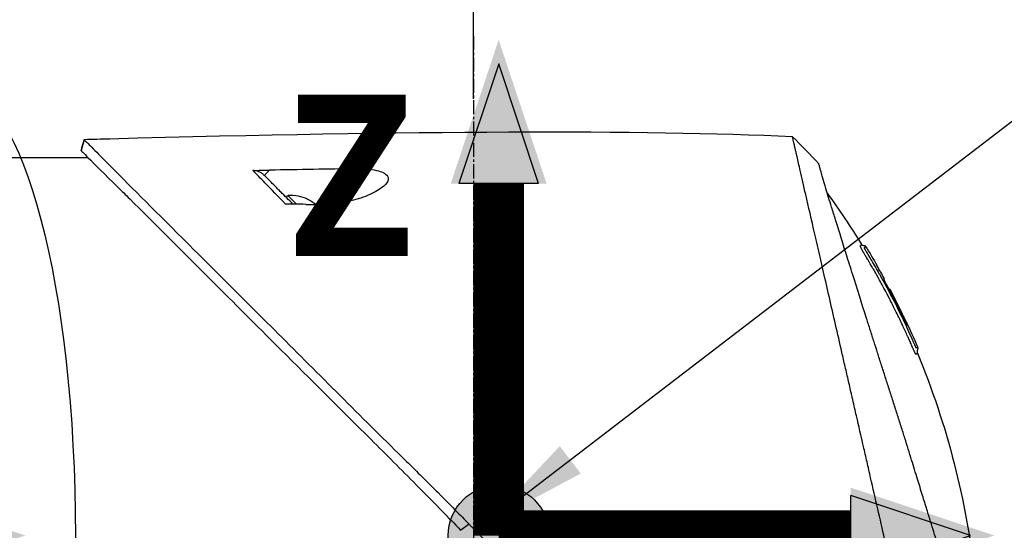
# Model space of a CAD drawing. Header units: millimetres. Extents: x 0 to 4378, y 0 to 2376.
# Tile 164 of 236: x 1472 to 1590, y 1757 to 1818. Entities that reach past the tile are written whole.
import ezdxf

# ---------------------------------------------------------------- set-up
doc = ezdxf.new("R2010")
doc.units = ezdxf.units.MM
doc.header["$LTSCALE"] = 0.2
doc.linetypes.add('CENTER2', pattern=[1.125, 0.75, -0.125, 0.125, -0.125])
for name, color, linetype in [('02_Center Line', 1, 'CENTER2'), ('07_Special Line2', 76, 'Continuous'), ('12_Before Rev.Num.', 5, 'Continuous'), ('13_After Rev.Num.', 6, 'Continuous')]:
    doc.layers.add(name, color=color, linetype=linetype)
doc.layers.add('14_Mark', color=7, linetype='Continuous', true_color=0xe03c31)
doc.styles.add('Rainbow-5.0 Style', font='malgunsl.ttf')
doc.dimstyles.new('Rainbow-5.0 Style', dxfattribs={"dimtxt": 4, "dimasz": 2.5, "dimexe": 1, "dimexo": 1, "dimgap": 1, "dimtad": 1, "dimdsep": 46, "dimtxsty": 'Rainbow-5.0 Style', "dimcen": 0, "dimclrd": 251, "dimclre": 251, "dimclrt": 7, "dimazin": 3, "dimtp": 0.1, "dimtm": 0.1, "dimtfac": 0.61, "dimtmove": 0, "dimatfit": 3, "dimfxl": 1, "dimlwd": -1, "dimlwe": -1, "dimarcsym": 1})

# ---------------------------------------------------------------- blocks, each defined once
blk = doc.blocks.new('A$C44151a85')
for p, q in [((-202.57, 1144.1), (-202.94, 1142.84)), ((-213.05, 1142), (-202.13, 1142)), ((-180.52, 1140.48), (-181.15, 1139.86)), ((-174.53, 1136.37), (-170.24, 1140.65)), ((-178.53, 1137.24), (-178.32, 1137.45)), ((-177.3, 1136.43), (-178.32, 1137.45)), ((-175.95, 1136.99), (-175.94, 1137)), ((-175.03, 1136.38), (-175.02, 1136.38)), ((-109.41, 1130.64), (-109.41, 1130.64)), ((-108.21, 1129.09), (-108.22, 1129.08)), ((-107.36, 1127.54), (-107.36, 1127.54)), ((-106.86, 1126.12), (-106.86, 1126.13)), ((-106.77, 1126.21), (-106.72, 1126.26)), ((-106.69, 1126.3), (-106.69, 1126.3)), ((-156.77, 1098.35), (-157.76, 1097.62))]:
    blk.add_line(p, q)
for radius, start, end in [(4.52, 63.7131, 94.7607), (4.5, 49.6154, 63.7759)]:
    blk.add_arc((-177.94, 1132.95), radius, start, end)
for centre, major_axis, ratio, start_param, end_param in [((-462.25, 1114.75), (-366.09, -26.02), 0.042138, 3.488133, 3.909025), ((-108.41, -1383.15), (-2690.77, 101.98), 0.938894, 4.781808, 4.782934), ((-117.63, 1141.96), (-7.47, 7.7), 0.120793, 4.50015, 4.924628), ((-334.63, 1122.47), (-233.77, -14.41), 0.048344, 3.929452, 3.989586), ((-190.7, 1082.03), (-45.52, 83.34), 1, 4.712389, 4.730948), ((-190.7, 1082.03), (47.06, -82.48), 1, 1.552239, 1.570796), ((-165.94, 1060.84), (61.32, 61.29), 0.000012, 6.229278, 6.245753)]:
    blk.add_ellipse(centre, major_axis=major_axis, ratio=ratio, start_param=start_param, end_param=end_param)
for points in [[(-202.94, 1142.84), (-202.82, 1143.26), (-202.69, 1143.68), (-202.57, 1144.1)], [(-114.15, 1137.73), (-112.71, 1135.75), (-111.35, 1133.71), (-110.07, 1131.63)], [(-109.59, 1131.41), (-109.59, 1131.41), (-109.59, 1131.41), (-109.59, 1131.41)], [(-109.59, 1131.41), (-109.12, 1130.64), (-108.66, 1129.87), (-108.21, 1129.09)], [(-109.18, 1130.25), (-109.17, 1130.25), (-109.17, 1130.24), (-109.17, 1130.24)], [(-104.77, 1122.46), (-104.3, 1121.46), (-103.85, 1120.45), (-103.42, 1119.44)]]:
    blk.add_open_spline(points, degree=3)
for points, knots in [([(-202.57, 1144.1), (-202.57, 1144.1), (-202.57, 1144.1), (-202.57, 1144.1), (-202.57, 1144.1), (-202.57, 1144.1)], [-0.02987732, -0.02987732, -0.02987732, -0.02987732, -0.01373724, -0.01373724, 0, 0, 0, 0]), ([(-202.57, 1144.1), (-202.57, 1144.1), (-202.57, 1144.1), (-202.57, 1144.1), (-202.57, 1144.1), (-202.57, 1144.1), (-202.57, 1144.1), (-202.56, 1144.09), (-202.56, 1144.09), (-202.55, 1144.08), (-202.54, 1144.07), (-202.5, 1144.03), (-202.46, 1143.99), (-202.31, 1143.85), (-202.17, 1143.7), (-201.6, 1143.14), (-201.05, 1142.58), (-199.89, 1141.41), (-199.36, 1140.88), (-196.43, 1137.91), (-193.15, 1134.65), (-188.48, 1129.99), (-187.46, 1128.97), (-182, 1123.52), (-177.11, 1118.65), (-171.96, 1113.49), (-171.81, 1113.34), (-169.23, 1110.75), (-166.73, 1108.3), (-162.97, 1104.59), (-161.72, 1103.35), (-158.73, 1100.36), (-157.43, 1099.03), (-156.77, 1098.35)], [0.000001, 0.000001, 0.000001, 0.000001, 0.009162, 0.009162, 0.016971, 0.016971, 0.03259, 0.03259, 0.063827, 0.063827, 0.126304, 0.126304, 0.251265, 0.251265, 0.50133, 0.50133, 1.002, 1.002, 1.335959, 1.335959, 2.67129, 2.67129, 3.030313, 3.030313, 4.543873, 4.543873, 4.592411, 4.592411, 5.347172, 5.347172, 5.723633, 5.723633, 6.247668, 6.247668, 6.247668, 6.247668]), ([(-102.94, 1077.46), (-103.41, 1079.48), (-103.91, 1081.67), (-104.53, 1084.4), (-104.62, 1084.75), (-104.74, 1085.29), (-104.78, 1085.47), (-105.04, 1086.62), (-105.24, 1087.5), (-105.59, 1089.01), (-105.72, 1089.6), (-105.92, 1090.46), (-105.99, 1090.77), (-106.08, 1091.15), (-106.1, 1091.23), (-106.19, 1091.63), (-106.27, 1091.97), (-106.52, 1093.07), (-106.7, 1093.85), (-106.93, 1094.84), (-106.97, 1095.04), (-107.08, 1095.52), (-107.14, 1095.79), (-107.24, 1096.23), (-107.29, 1096.41), (-107.87, 1098.96), (-108.43, 1101.4), (-109.14, 1104.49), (-109.28, 1105.12), (-109.57, 1106.37), (-109.71, 1106.98), (-110.13, 1108.82), (-110.4, 1110.03), (-110.76, 1111.56), (-110.83, 1111.88), (-110.98, 1112.52), (-111.05, 1112.84), (-111.16, 1113.33), (-111.2, 1113.48), (-111.27, 1113.79), (-111.3, 1113.94), (-111.46, 1114.65), (-111.6, 1115.22), (-111.79, 1116.09), (-111.86, 1116.38), (-111.99, 1116.96), (-112.06, 1117.24), (-112.26, 1118.1), (-112.38, 1118.67), (-112.77, 1120.34), (-113.02, 1121.45), (-113.52, 1123.61), (-113.76, 1124.67), (-114.23, 1126.74), (-114.46, 1127.74), (-114.8, 1129.2), (-114.91, 1129.68), (-115.12, 1130.62), (-115.23, 1131.08), (-115.44, 1131.98), (-115.54, 1132.43), (-116.04, 1134.6), (-116.4, 1136.17), (-116.96, 1138.63), (-117.18, 1139.59), (-117.51, 1141.05), (-117.64, 1141.62), (-117.8, 1142.29), (-117.84, 1142.46), (-117.89, 1142.7), (-117.91, 1142.77), (-117.95, 1142.97), (-117.98, 1143.09), (-118.05, 1143.4), (-118.09, 1143.58), (-118.15, 1143.85), (-118.18, 1143.95), (-118.21, 1144.07), (-118.21, 1144.11), (-118.24, 1144.24), (-118.26, 1144.32), (-118.29, 1144.43), (-118.29, 1144.46), (-118.29, 1144.46)], [0.000001, 0.000001, 0.000001, 0.000001, 0.87198, 0.87198, 0.998176, 0.998176, 1.064575, 1.064575, 1.41457, 1.41457, 1.596219, 1.596219, 1.693857, 1.693857, 1.719166, 1.719166, 1.837725, 1.837725, 2.111396, 2.111396, 2.182409, 2.182409, 2.276499, 2.276499, 2.337341, 2.337341, 3.162147, 3.162147, 3.373842, 3.373842, 3.579811, 3.579811, 3.984502, 3.984502, 4.09507, 4.09507, 4.202311, 4.202311, 4.255972, 4.255972, 4.304596, 4.304596, 4.486711, 4.486711, 4.581165, 4.581165, 4.673894, 4.673894, 4.859509, 4.859509, 5.231419, 5.231419, 5.60592, 5.60592, 5.979077, 5.979077, 6.165933, 6.165933, 6.351964, 6.351964, 6.539189, 6.539189, 7.288579, 7.288579, 7.860772, 7.860772, 8.290537, 8.290537, 8.451715, 8.451715, 8.522248, 8.522248, 8.654959, 8.654959, 8.889881, 8.889881, 9.06617, 9.06617, 9.132077, 9.132077, 9.362293, 9.362293, 9.592797, 9.592797, 9.592797, 9.592797]), ([(-202.94, 1142.83), (-202.94, 1142.83), (-202.94, 1142.83), (-202.94, 1142.84), (-202.94, 1142.84), (-202.94, 1142.84), (-202.94, 1142.84), (-202.94, 1142.84), (-202.94, 1142.84), (-202.94, 1142.84)], [0.69221804, 0.69221804, 0.69221804, 0.69221804, 0.69329226, 0.69329226, 0.695708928, 0.695708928, 0.696915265, 0.696915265, 0.698320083, 0.698320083, 0.698320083, 0.698320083]), ([(-202.94, 1142.84), (-202.94, 1142.84), (-202.94, 1142.84), (-202.94, 1142.83), (-202.94, 1142.83), (-202.94, 1142.83), (-202.94, 1142.83), (-202.94, 1142.83), (-202.93, 1142.82), (-202.92, 1142.81), (-202.91, 1142.79), (-202.86, 1142.73), (-202.81, 1142.68), (-202.59, 1142.46), (-202.37, 1142.24), (-201.34, 1141.2), (-200.13, 1139.99), (-198.12, 1138.01), (-197.63, 1137.54), (-194.35, 1134.3), (-190.88, 1130.8), (-186.77, 1126.7), (-186.47, 1126.4), (-183.93, 1123.86), (-181.58, 1121.51), (-175.7, 1115.65), (-172.07, 1112.05), (-166.65, 1106.64), (-164.85, 1104.84), (-160.25, 1100.2), (-158.16, 1098.04), (-157.76, 1097.62)], [0.000047, 0.000047, 0.000047, 0.000047, 0.011008, 0.011008, 0.020393, 0.020393, 0.039197, 0.039197, 0.07693, 0.07693, 0.152825, 0.152825, 0.305669, 0.305669, 0.610232, 0.610232, 1.419716, 1.419716, 1.651889, 1.651889, 2.978842, 2.978842, 3.080675, 3.080675, 3.850394, 3.850394, 4.95171, 4.95171, 5.489352, 5.489352, 6.333255, 6.333255, 6.333255, 6.333255]), ([(-99.06, 1089.6), (-99.15, 1089.88), (-99.24, 1090.17), (-99.41, 1090.74), (-99.51, 1091.04), (-99.66, 1091.53), (-99.72, 1091.73), (-100.03, 1092.75), (-100.29, 1093.59), (-100.74, 1095.03), (-100.92, 1095.62), (-101.35, 1097.01), (-101.6, 1097.83), (-102.01, 1099.13), (-102.15, 1099.61), (-102.47, 1100.65), (-102.65, 1101.2), (-103.02, 1102.41), (-103.22, 1103.06), (-103.65, 1104.46), (-103.88, 1105.21), (-104.39, 1106.84), (-104.65, 1107.71), (-105, 1108.81), (-105.07, 1109.03), (-105.29, 1109.75), (-105.45, 1110.25), (-105.77, 1111.24), (-105.92, 1111.74), (-106.24, 1112.73), (-106.4, 1113.23), (-106.72, 1114.21), (-106.88, 1114.71), (-107.18, 1115.63), (-107.33, 1116.1), (-107.55, 1116.8), (-107.63, 1117.05), (-107.87, 1117.79), (-108.02, 1118.27), (-108.31, 1119.18), (-108.45, 1119.61), (-108.74, 1120.51), (-108.89, 1120.99), (-109.19, 1121.92), (-109.33, 1122.38), (-110.06, 1124.66), (-110.61, 1126.4), (-111.26, 1128.45), (-111.38, 1128.85), (-111.63, 1129.64), (-111.76, 1130.03), (-112.11, 1131.17), (-112.34, 1131.89), (-112.77, 1133.28), (-112.98, 1133.94), (-113.34, 1135.09), (-113.49, 1135.59), (-113.9, 1136.9), (-114.12, 1137.64), (-114.46, 1138.76), (-114.58, 1139.18), (-114.77, 1139.82), (-114.84, 1140.07), (-114.94, 1140.43), (-114.98, 1140.57), (-115.02, 1140.73), (-115.03, 1140.77), (-115.08, 1140.94), (-115.1, 1141.05), (-115.14, 1141.18), (-115.15, 1141.22), (-115.15, 1141.22)], [0.000001, 0.000001, 0.000001, 0.000001, 0.11946, 0.11946, 0.241052, 0.241052, 0.321692, 0.321692, 0.643653, 0.643653, 0.858623, 0.858623, 1.144694, 1.144694, 1.308122, 1.308122, 1.494874, 1.494874, 1.708069, 1.708069, 1.951832, 1.951832, 2.230695, 2.230695, 2.303189, 2.303189, 2.46479, 2.46479, 2.625297, 2.625297, 2.787922, 2.787922, 2.946664, 2.946664, 3.08253, 3.08253, 3.156368, 3.156368, 3.305764, 3.305764, 3.43529, 3.43529, 3.579096, 3.579096, 3.721833, 3.721833, 4.292184, 4.292184, 4.435257, 4.435257, 4.578157, 4.578157, 4.862917, 4.862917, 5.148905, 5.148905, 5.393875, 5.393875, 5.822939, 5.822939, 6.144758, 6.144758, 6.385994, 6.385994, 6.566823, 6.566823, 6.63475, 6.63475, 6.873456, 6.873456, 7.112007, 7.112007, 7.112007, 7.112007]), ([(-182.51, 1140.45), (-182.2, 1140.46), (-181.84, 1140.46), (-181.19, 1140.47), (-180.85, 1140.48), (-180.52, 1140.48)], [-0.1934752, -0.1934752, -0.1934752, -0.1934752, -0.0983779, -0.0983779, 0, 0, 0, 0]), ([(-181.15, 1139.86), (-181.24, 1139.95), (-181.34, 1140.03), (-181.55, 1140.18), (-181.66, 1140.24), (-181.89, 1140.35), (-182.02, 1140.39), (-182.27, 1140.44), (-182.39, 1140.46), (-182.51, 1140.45)], [0, 0, 0, 0, 0.0382217, 0.0382217, 0.0766364, 0.0766364, 0.116027, 0.116027, 0.1530194, 0.1530194, 0.1530194, 0.1530194]), ([(-178.62, 1136.45), (-179.48, 1137.34), (-180.3, 1138.18), (-181.06, 1138.96), (-181.57, 1139.49), (-182.06, 1139.99), (-182.51, 1140.45)], [0, 0, 0, 0, 0.5977799, 0.5977799, 0.5977799, 0.9999999, 0.9999999, 0.9999999, 0.9999999]), ([(-170.24, 1140.65), (-169.81, 1140.66), (-169.38, 1140.65), (-168.55, 1140.58), (-168.15, 1140.53), (-167.49, 1140.38), (-167.23, 1140.29), (-166.87, 1140.13), (-166.76, 1140.06), (-166.58, 1139.91), (-166.52, 1139.84), (-166.41, 1139.67), (-166.39, 1139.57), (-166.37, 1139.31), (-166.44, 1139.13), (-166.74, 1138.71), (-167.05, 1138.43), (-167.98, 1137.84), (-168.64, 1137.53), (-170.12, 1136.99), (-170.93, 1136.77), (-172.71, 1136.43), (-173.66, 1136.34), (-174.53, 1136.37)], [-1.636051, -1.636051, -1.636051, -1.636051, -1.487609, -1.487609, -1.342627, -1.342627, -1.229751, -1.229751, -1.162071, -1.162071, -1.103238, -1.103238, -1.031704, -1.031704, -0.907622, -0.907622, -0.714138, -0.714138, -0.48257, -0.48257, -0.258591, -0.258591, -0.000001, -0.000001, -0.000001, -0.000001]), ([(-177.73, 1136.44), (-178.23, 1136.94), (-178.72, 1137.43), (-179.18, 1137.89), (-179.34, 1138.05), (-179.7, 1138.41), (-180.2, 1138.91), (-180.53, 1139.24), (-180.85, 1139.56), (-181.15, 1139.86)], [0.1685407, 0.1685407, 0.1685407, 0.1685407, 0.5, 0.5, 0.5, 0.75, 0.75, 0.75, 1, 1, 1, 1]), ([(-176.21, 1136.41), (-176.65, 1136.42), (-177.12, 1136.43), (-177.9, 1136.44), (-178.28, 1136.45), (-178.62, 1136.45)], [-0.2324123, -0.2324123, -0.2324123, -0.2324123, -0.1008984, -0.1008984, -0.0000209, -0.0000209, -0.0000209, -0.0000209]), ([(-176.21, 1136.41), (-175.93, 1136.4), (-175.65, 1136.39), (-175.09, 1136.38), (-174.81, 1136.37), (-174.53, 1136.37)], [-0.1686475, -0.1686475, -0.1686475, -0.1686475, -0.0843243, -0.0843243, -0.000001, -0.000001, -0.000001, -0.000001]), ([(-104.33, 1120.12), (-104.35, 1120.16), (-104.38, 1120.22), (-104.42, 1120.32), (-104.43, 1120.35), (-104.45, 1120.38), (-104.46, 1120.41), (-104.54, 1120.58), (-104.58, 1120.67), (-104.58, 1120.67), (-104.58, 1120.67), (-104.6, 1120.71), (-104.6, 1120.73), (-104.79, 1121.16), (-104.99, 1121.58), (-105.18, 1122), (-105.3, 1122.25), (-105.42, 1122.5), (-105.54, 1122.75), (-105.68, 1123.05), (-105.82, 1123.32), (-105.94, 1123.57), (-106.17, 1124.03), (-106.36, 1124.42), (-106.53, 1124.74), (-106.6, 1124.88), (-106.67, 1125.01), (-106.72, 1125.12), (-106.93, 1125.53), (-107.05, 1125.76), (-107.08, 1125.81), (-107.23, 1126.09), (-107.38, 1126.38), (-107.53, 1126.66), (-107.67, 1126.9), (-107.8, 1127.15), (-107.94, 1127.39), (-108.17, 1127.82), (-108.36, 1128.16), (-108.51, 1128.42), (-108.62, 1128.62), (-108.71, 1128.77), (-108.77, 1128.87), (-109, 1129.28), (-109.14, 1129.51), (-109.16, 1129.56), (-109.19, 1129.59), (-109.21, 1129.62), (-109.22, 1129.66), (-109.25, 1129.71), (-109.28, 1129.75), (-109.3, 1129.79), (-109.35, 1129.88), (-109.39, 1129.94), (-109.43, 1130), (-109.43, 1130.01), (-109.44, 1130.03), (-109.45, 1130.04), (-109.48, 1130.08), (-109.5, 1130.12), (-109.51, 1130.14), (-109.51, 1130.15), (-109.52, 1130.16), (-109.53, 1130.17), (-109.53, 1130.18), (-109.54, 1130.19), (-109.55, 1130.2), (-109.55, 1130.2), (-109.55, 1130.21), (-109.55, 1130.21), (-109.58, 1130.26), (-109.61, 1130.31), (-109.63, 1130.34), (-109.7, 1130.45), (-109.74, 1130.52), (-109.76, 1130.56), (-109.77, 1130.58), (-109.79, 1130.61), (-109.81, 1130.64), (-109.82, 1130.65), (-109.83, 1130.67), (-109.83, 1130.68), (-109.84, 1130.69), (-109.84, 1130.69), (-109.84, 1130.7), (-109.85, 1130.71), (-109.86, 1130.72), (-109.87, 1130.74), (-109.88, 1130.76), (-109.89, 1130.77), (-109.9, 1130.79), (-109.9, 1130.8), (-109.91, 1130.81), (-109.93, 1130.84), (-109.94, 1130.86), (-109.95, 1130.88), (-109.96, 1130.9), (-109.99, 1130.95), (-110.02, 1131), (-110.04, 1131.04), (-110.07, 1131.1), (-110.1, 1131.15), (-110.12, 1131.19), (-110.13, 1131.22), (-110.15, 1131.25), (-110.16, 1131.27), (-110.17, 1131.29), (-110.17, 1131.3), (-110.18, 1131.31), (-110.18, 1131.31), (-110.18, 1131.32), (-110.18, 1131.32), (-110.19, 1131.34), (-110.2, 1131.37), (-110.21, 1131.4), (-110.22, 1131.4), (-110.22, 1131.41), (-110.22, 1131.41), (-110.22, 1131.42), (-110.22, 1131.42), (-110.22, 1131.43), (-110.22, 1131.43), (-110.23, 1131.44), (-110.23, 1131.45), (-110.23, 1131.45), (-110.23, 1131.46), (-110.23, 1131.46), (-110.23, 1131.47), (-110.2, 1131.49), (-110.18, 1131.53), (-110.16, 1131.55), (-110.14, 1131.57), (-110.12, 1131.58), (-110.12, 1131.59), (-110.11, 1131.6), (-110.1, 1131.6), (-110.1, 1131.61), (-110.09, 1131.61), (-110.09, 1131.62), (-110.08, 1131.63), (-110.08, 1131.63), (-110.07, 1131.63), (-110.07, 1131.63), (-110.07, 1131.63), (-110.07, 1131.63)], [-0.6381839, -0.6381839, -0.6381839, -0.6381839, -0.6316964, -0.6316964, -0.6316964, -0.6307456, -0.6307456, -0.6307456, -0.6250215, -0.6250215, -0.6250215, -0.6234436, -0.6234436, -0.6234436, -0.5910238, -0.5910238, -0.5910238, -0.5714286, -0.5714286, -0.5714286, -0.5584343, -0.5584343, -0.5584343, -0.5344378, -0.5344378, -0.5344378, -0.5236736, -0.5236736, -0.5236736, -0.4857143, -0.4857143, -0.4857143, -0.4628498, -0.4628498, -0.4628498, -0.4428571, -0.4428571, -0.4428571, -0.4184801, -0.4184801, -0.4184801, -0.4, -0.4, -0.4, -0.3785714, -0.3785714, -0.3785714, -0.3766324, -0.3766324, -0.3766324, -0.3736775, -0.3736775, -0.3736775, -0.3678571, -0.3678571, -0.3678571, -0.3667329, -0.3667329, -0.3667329, -0.3632653, -0.3632653, -0.3632653, -0.3617347, -0.3617347, -0.3617347, -0.3602041, -0.3602041, -0.3602041, -0.3600354, -0.3600354, -0.3600354, -0.3571429, -0.3571429, -0.3571429, -0.3517857, -0.3517857, -0.3517857, -0.3491071, -0.3491071, -0.3491071, -0.347306, -0.347306, -0.347306, -0.3464286, -0.3464286, -0.3464286, -0.3448214, -0.3448214, -0.3448214, -0.3432143, -0.3432143, -0.3432143, -0.341231, -0.341231, -0.341231, -0.34, -0.34, -0.34, -0.3357143, -0.3357143, -0.3357143, -0.3314305, -0.3314305, -0.3314305, -0.3277963, -0.3277963, -0.3277963, -0.325, -0.325, -0.325, -0.3238534, -0.3238534, -0.3238534, -0.3196429, -0.3196429, -0.3196429, -0.3186098, -0.3186098, -0.3186098, -0.3169643, -0.3169643, -0.3169643, -0.3142857, -0.3142857, -0.3142857, -0.3057284, -0.3057284, -0.3057284, -0.2625175, -0.2625175, -0.2625175, -0.2379132, -0.2379132, -0.2379132, -0.2285714, -0.2285714, -0.2285714, -0.2146659, -0.2146659, -0.2146659, -0.1843164, -0.1843164, -0.1843164, -0.1783373, -0.1783373, -0.1783373, -0.1783373]), ([(-110.07, 1131.63), (-110.06, 1131.61), (-110.05, 1131.59), (-110.01, 1131.57), (-109.99, 1131.56), (-109.95, 1131.54), (-109.93, 1131.54), (-109.88, 1131.53), (-109.84, 1131.52), (-109.77, 1131.52), (-109.73, 1131.51), (-109.67, 1131.49), (-109.65, 1131.48), (-109.62, 1131.45), (-109.6, 1131.43), (-109.59, 1131.41)], [0, 0, 0, 0, 0.00696823, 0.00696823, 0.0132767, 0.0132767, 0.01999622, 0.01999622, 0.03024169, 0.03024169, 0.04191695, 0.04191695, 0.04845969, 0.04845969, 0.05587781, 0.05587781, 0.05587781, 0.05587781]), ([(-109.46, 1130.73), (-109.48, 1130.76), (-109.5, 1130.78), (-109.51, 1130.81), (-109.6, 1130.95), (-109.64, 1131.03), (-109.66, 1131.06), (-109.66, 1131.07), (-109.68, 1131.1), (-109.69, 1131.14), (-109.7, 1131.14), (-109.7, 1131.14), (-109.7, 1131.15), (-109.71, 1131.17), (-109.72, 1131.18), (-109.72, 1131.2), (-109.73, 1131.21), (-109.73, 1131.23), (-109.74, 1131.24), (-109.74, 1131.24), (-109.74, 1131.24), (-109.74, 1131.24), (-109.74, 1131.24), (-109.74, 1131.24), (-109.74, 1131.25), (-109.74, 1131.25), (-109.74, 1131.25), (-109.74, 1131.26), (-109.74, 1131.26), (-109.74, 1131.26), (-109.74, 1131.26), (-109.74, 1131.27), (-109.73, 1131.27), (-109.73, 1131.27), (-109.73, 1131.27), (-109.73, 1131.28), (-109.73, 1131.28), (-109.73, 1131.28), (-109.72, 1131.28), (-109.72, 1131.28), (-109.72, 1131.28), (-109.72, 1131.29), (-109.71, 1131.29), (-109.71, 1131.29), (-109.7, 1131.3), (-109.7, 1131.3), (-109.7, 1131.3), (-109.69, 1131.31), (-109.68, 1131.31), (-109.68, 1131.32), (-109.68, 1131.32), (-109.67, 1131.33), (-109.66, 1131.34), (-109.65, 1131.35), (-109.64, 1131.36), (-109.63, 1131.37), (-109.63, 1131.37), (-109.63, 1131.37), (-109.62, 1131.38), (-109.61, 1131.39), (-109.6, 1131.4), (-109.59, 1131.41), (-109.59, 1131.41), (-109.59, 1131.41), (-109.59, 1131.41), (-109.59, 1131.41), (-109.59, 1131.41)], [0.6113952, 0.6113952, 0.6113952, 0.6113952, 0.6163655, 0.6163655, 0.6163655, 0.6428571, 0.6428571, 0.6428571, 0.6462054, 0.6462054, 0.6462054, 0.6466888, 0.6466888, 0.6466888, 0.6495536, 0.6495536, 0.6495536, 0.6529018, 0.6529018, 0.6529018, 0.6534468, 0.6534468, 0.6534468, 0.6545759, 0.6545759, 0.6545759, 0.65625, 0.65625, 0.65625, 0.6595982, 0.6595982, 0.6595982, 0.6629464, 0.6629464, 0.6629464, 0.6668565, 0.6668565, 0.6668565, 0.6696429, 0.6696429, 0.6696429, 0.6763393, 0.6763393, 0.6763393, 0.6830357, 0.6830357, 0.6830357, 0.6964286, 0.6964286, 0.6964286, 0.7071219, 0.7071219, 0.7071219, 0.75, 0.75, 0.75, 0.7544493, 0.7544493, 0.7544493, 0.7766834, 0.7766834, 0.7766834, 0.7989284, 0.7989284, 0.7989284, 0.8029565, 0.8029565, 0.8029565, 0.8029565]), ([(-107.95, 1128.12), (-108.02, 1128.25), (-108.09, 1128.38), (-108.16, 1128.51), (-108.52, 1129.14), (-108.82, 1129.65), (-109.06, 1130.05), (-109.22, 1130.33), (-109.36, 1130.56), (-109.46, 1130.73)], [0.53854069, 0.53854069, 0.53854069, 0.53854069, 0.54601158, 0.54601158, 0.54601158, 0.58414804, 0.58414804, 0.58414804, 0.6113952, 0.6113952, 0.6113952, 0.6113952]), ([(-107.95, 1128.12), (-107.15, 1126.7), (-106.39, 1125.25), (-105.3, 1123.06), (-104.95, 1122.32), (-104.44, 1121.2), (-104.27, 1120.83), (-104.02, 1120.27), (-103.94, 1120.08), (-103.82, 1119.8), (-103.77, 1119.7), (-103.72, 1119.59), (-103.71, 1119.56), (-103.67, 1119.49), (-103.65, 1119.45), (-103.63, 1119.4), (-103.62, 1119.38), (-103.6, 1119.35), (-103.6, 1119.34), (-103.59, 1119.34)], [0, 0, 0, 0, 0.4895494, 0.4895494, 0.7349123, 0.7349123, 0.8575971, 0.8575971, 0.9189278, 0.9189278, 0.9500754, 0.9500754, 0.9597588, 0.9597588, 0.9764516, 0.9764516, 0.986508, 0.986508, 0.9974152, 0.9974152, 0.9974152, 0.9974152]), ([(-104.71, 1122.04), (-104.99, 1122.66), (-105.29, 1123.27), (-105.88, 1124.48), (-106.19, 1125.08), (-106.6, 1125.87), (-106.66, 1125.99), (-106.81, 1126.28), (-106.89, 1126.43), (-107.03, 1126.71), (-107.1, 1126.85), (-107.23, 1127.12), (-107.29, 1127.24), (-107.37, 1127.43), (-107.39, 1127.48), (-107.39, 1127.52), (-107.38, 1127.52), (-107.37, 1127.53), (-107.36, 1127.54), (-107.36, 1127.54)], [0, 0, 0, 0, 0.2033457, 0.2033457, 0.4054893, 0.4054893, 0.4711803, 0.4711803, 0.537522, 0.537522, 0.6072062, 0.6072062, 0.6950472, 0.6950472, 0.7818922, 0.7818922, 0.8436322, 0.8436322, 0.9566964, 0.9566964, 0.9566964, 0.9566964]), ([(-107.1, 1126.84), (-107.09, 1126.83), (-107.08, 1126.82), (-107.01, 1126.68), (-106.94, 1126.54), (-106.84, 1126.33), (-106.81, 1126.27), (-106.77, 1126.21)], [0.10468541, 0.10468541, 0.10468541, 0.10468541, 0.10797961, 0.10797961, 0.13839286, 0.13839286, 0.15095897, 0.15095897, 0.15095897, 0.15095897]), ([(-106.69, 1126.3), (-106.69, 1126.29), (-106.7, 1126.28), (-106.72, 1126.27), (-106.72, 1126.27), (-106.72, 1126.26)], [0, 0, 0, 0, 0.2014667, 0.2014667, 0.2133174, 0.2133174, 0.2133174, 0.2133174]), ([(-106.72, 1126.26), (-106.72, 1126.26), (-106.72, 1126.26), (-106.72, 1126.26), (-106.72, 1126.26), (-106.71, 1126.24), (-106.7, 1126.22), (-106.68, 1126.17), (-106.67, 1126.14), (-106.64, 1126.08), (-106.62, 1126.05), (-106.58, 1125.96), (-106.55, 1125.91), (-106.39, 1125.6), (-106.3, 1125.43), (-105.67, 1124.21), (-105.16, 1123.15), (-104.66, 1122.09)], [0.2133319, 0.2133319, 0.2133319, 0.2133319, 0.2163534, 0.2163534, 0.2235204, 0.2235204, 0.23705, 0.23705, 0.2500366, 0.2500366, 0.2610139, 0.2610139, 0.2818391, 0.2818391, 0.3061493, 0.3061493, 0.4559018, 0.4559018, 0.4559018, 0.4559018]), ([(-105.39, 1123.73), (-105.44, 1123.83), (-105.54, 1124.04), (-106, 1124.97), (-106.34, 1125.63), (-106.69, 1126.3)], [-0.3088998, -0.3088998, -0.3088998, -0.3088998, -0.2247493, -0.2247493, 0, 0, 0, 0]), ([(-104.77, 1122.46), (-104.81, 1122.53), (-104.85, 1122.62), (-104.97, 1122.88), (-105.06, 1123.05), (-105.19, 1123.33), (-105.24, 1123.42), (-105.38, 1123.71), (-105.46, 1123.88), (-105.92, 1124.81), (-106.3, 1125.56), (-106.69, 1126.3)], [0.2755532, 0.2755532, 0.2755532, 0.2755532, 0.2850415, 0.2850415, 0.2995323, 0.2995323, 0.3067321, 0.3067321, 0.3211833, 0.3211833, 0.3801221, 0.3801221, 0.3801221, 0.3801221]), ([(-103.92, 1119.18), (-103.92, 1119.19), (-103.92, 1119.19), (-103.93, 1119.2), (-103.94, 1119.23), (-103.95, 1119.26), (-103.97, 1119.3), (-104, 1119.36), (-104.02, 1119.4), (-104.03, 1119.43), (-104.04, 1119.45), (-104.05, 1119.47), (-104.05, 1119.49), (-104.06, 1119.49), (-104.06, 1119.5), (-104.06, 1119.5), (-104.06, 1119.51), (-104.07, 1119.51), (-104.07, 1119.52), (-104.07, 1119.53), (-104.08, 1119.54), (-104.08, 1119.55), (-104.09, 1119.57), (-104.1, 1119.59), (-104.11, 1119.61), (-104.12, 1119.63), (-104.13, 1119.65), (-104.14, 1119.67), (-104.17, 1119.76), (-104.21, 1119.84), (-104.25, 1119.92), (-104.26, 1119.96), (-104.28, 1120.01), (-104.31, 1120.07), (-104.31, 1120.08), (-104.32, 1120.09), (-104.32, 1120.09), (-104.32, 1120.11), (-104.33, 1120.11), (-104.33, 1120.12), (-104.33, 1120.12), (-104.33, 1120.12), (-104.33, 1120.12)], [-0.66514195, -0.66514195, -0.66514195, -0.66514195, -0.66455586, -0.66455586, -0.66455586, -0.66183036, -0.66183036, -0.66183036, -0.65848214, -0.65848214, -0.65848214, -0.65680804, -0.65680804, -0.65680804, -0.65638951, -0.65638951, -0.65638951, -0.65597098, -0.65597098, -0.65597098, -0.65513393, -0.65513393, -0.65513393, -0.65351626, -0.65351626, -0.65351626, -0.65178571, -0.65178571, -0.65178571, -0.64508929, -0.64508929, -0.64508929, -0.64174107, -0.64174107, -0.64174107, -0.64037359, -0.64037359, -0.64037359, -0.63839286, -0.63839286, -0.63839286, -0.63818395, -0.63818395, -0.63818395, -0.63818395]), ([(-103.72, 1118.77), (-103.74, 1118.8), (-103.75, 1118.84), (-103.77, 1118.87), (-103.83, 1118.99), (-103.88, 1119.11), (-103.92, 1119.18), (-103.92, 1119.18), (-103.92, 1119.18), (-103.92, 1119.18)], [-0.67857143, -0.67857143, -0.67857143, -0.67857143, -0.67563925, -0.67563925, -0.67563925, -0.66517857, -0.66517857, -0.66517857, -0.66514195, -0.66514195, -0.66514195, -0.66514195]), ([(-103.42, 1119.44), (-103.42, 1119.44), (-103.42, 1119.44), (-103.42, 1119.44), (-103.42, 1119.44), (-103.42, 1119.43), (-103.43, 1119.42), (-103.44, 1119.41), (-103.45, 1119.4), (-103.46, 1119.39), (-103.47, 1119.38), (-103.47, 1119.37), (-103.48, 1119.36), (-103.49, 1119.35), (-103.5, 1119.35), (-103.52, 1119.34), (-103.52, 1119.34), (-103.52, 1119.34), (-103.52, 1119.34), (-103.52, 1119.34), (-103.53, 1119.33), (-103.53, 1119.33), (-103.55, 1119.33), (-103.56, 1119.33), (-103.56, 1119.33), (-103.56, 1119.33), (-103.56, 1119.33), (-103.56, 1119.33), (-103.57, 1119.33), (-103.56, 1119.3), (-103.59, 1119.33), (-103.59, 1119.33), (-103.59, 1119.34), (-103.59, 1119.34)], [0.1904669, 0.1904669, 0.1904669, 0.1904669, 0.1946998, 0.1946998, 0.1946998, 0.2185366, 0.2185366, 0.2185366, 0.2401138, 0.2401138, 0.2401138, 0.25, 0.25, 0.25, 0.2746433, 0.2746433, 0.2746433, 0.275, 0.275, 0.275, 0.284375, 0.284375, 0.284375, 0.29375, 0.29375, 0.29375, 0.2960651, 0.2960651, 0.2960651, 0.3063403, 0.3063403, 0.3063403, 0.3071483, 0.3071483, 0.3071483, 0.3071483]), ([(-103.42, 1119.44), (-103.41, 1119.41), (-103.4, 1119.38), (-103.39, 1119.32), (-103.39, 1119.29), (-103.4, 1119.21), (-103.41, 1119.16), (-103.44, 1119.02), (-103.47, 1118.92), (-103.46, 1118.77), (-103.45, 1118.74), (-103.44, 1118.7)], [0.00004944, 0.00004944, 0.00004944, 0.00004944, 0.00905919, 0.00905919, 0.01879779, 0.01879779, 0.03294906, 0.03294906, 0.06376672, 0.06376672, 0.07528968, 0.07528968, 0.07528968, 0.07528968]), ([(-103.44, 1118.7), (-103.44, 1118.7), (-103.44, 1118.7), (-103.44, 1118.7), (-103.44, 1118.7), (-103.45, 1118.69), (-103.45, 1118.69), (-103.46, 1118.68), (-103.46, 1118.68), (-103.46, 1118.68), (-103.47, 1118.67), (-103.48, 1118.66), (-103.49, 1118.65), (-103.5, 1118.64), (-103.51, 1118.63), (-103.51, 1118.63), (-103.53, 1118.61), (-103.54, 1118.6), (-103.55, 1118.59), (-103.55, 1118.59), (-103.55, 1118.59), (-103.55, 1118.59), (-103.55, 1118.59), (-103.55, 1118.59), (-103.56, 1118.58), (-103.56, 1118.58), (-103.56, 1118.58), (-103.56, 1118.58), (-103.57, 1118.57), (-103.58, 1118.57), (-103.58, 1118.57), (-103.58, 1118.56), (-103.58, 1118.56), (-103.58, 1118.56), (-103.59, 1118.56), (-103.59, 1118.56), (-103.59, 1118.56), (-103.59, 1118.56), (-103.59, 1118.56), (-103.59, 1118.56), (-103.59, 1118.56), (-103.59, 1118.57), (-103.59, 1118.57), (-103.6, 1118.57), (-103.6, 1118.57), (-103.6, 1118.57), (-103.6, 1118.57), (-103.6, 1118.57), (-103.61, 1118.57), (-103.61, 1118.58), (-103.62, 1118.58), (-103.63, 1118.61), (-103.63, 1118.61), (-103.64, 1118.63), (-103.65, 1118.64), (-103.67, 1118.67), (-103.69, 1118.72), (-103.72, 1118.77)], [-0.8424131, -0.8424131, -0.8424131, -0.8424131, -0.8361277, -0.8361277, -0.8361277, -0.7959166, -0.7959166, -0.7959166, -0.7857143, -0.7857143, -0.7857143, -0.7650972, -0.7650972, -0.7650972, -0.7397959, -0.7397959, -0.7397959, -0.7152592, -0.7152592, -0.7152592, -0.7135569, -0.7135569, -0.7135569, -0.7068916, -0.7068916, -0.7068916, -0.70606, -0.70606, -0.70606, -0.7010621, -0.7010621, -0.7010621, -0.6985631, -0.6985631, -0.6985631, -0.6973136, -0.6973136, -0.6973136, -0.6969517, -0.6969517, -0.6969517, -0.6960641, -0.6960641, -0.6960641, -0.6934402, -0.6934402, -0.6934402, -0.691691, -0.691691, -0.691691, -0.6873178, -0.6873178, -0.6873178, -0.6847598, -0.6847598, -0.6847598, -0.6785714, -0.6785714, -0.6785714, -0.6785714]), ([(-103.44, 1118.7), (-99.89, 1110.22), (-97.61, 1101.12), (-96.08, 1087.85), (-95.84, 1083.67), (-95.83, 1079.5)], [0, 0, 0, 0, 2.758267, 2.758267, 4.009408, 4.009408, 4.009408, 4.009408]), ([(-156.77, 1098.35), (-156.72, 1098.29), (-156.63, 1098.2), (-156.42, 1097.99), (-156.34, 1097.9), (-156.07, 1097.62), (-155.89, 1097.44), (-155.53, 1097.08), (-155.34, 1096.88), (-155.08, 1096.63), (-154.99, 1096.54), (-154.77, 1096.32), (-154.66, 1096.21), (-154.63, 1096.18)], [0.0012617, 0.0012617, 0.0012617, 0.0012617, 0.0227877, 0.0227877, 0.0388309, 0.0388309, 0.0709865, 0.0709865, 0.1023123, 0.1023123, 0.1191004, 0.1191004, 0.1425667, 0.1425667, 0.1425667, 0.1425667])]:
    blk.add_open_spline(points, degree=3, knots=knots)
at = {"layer": '02_Center Line', "ltscale": 11.288275}
blk.add_line((-156.25, 1156.44), (-156.25, 911.45), dxfattribs=at)
blk = doc.blocks.new('*D156')
at = {"color": 251, "linetype": 'ByBlock', "transparency": 16777216}
for p, q in [((1526.37, 1808.65), (1526.37, 1872.74)), ((1643.52, 1691.5), (1643.52, 1872.74)), ((1536.37, 1868.74), (1633.52, 1868.74))]:
    blk.add_line(p, q, dxfattribs=at)
at = {"color": 251, "transparency": 16777216}
for points in [[(1536.37, 1870.4), (1536.37, 1867.07), (1526.37, 1868.74)], [(1633.52, 1870.4), (1633.52, 1867.07), (1643.52, 1868.74)]]:
    blk.add_solid(points, dxfattribs=at)
at = {"layer": 'Defpoints', "color": 0, "transparency": 16777216}
for p in [(1643.52, 1868.74), (1526.37, 1804.65), (1643.52, 1687.5)]:
    blk.add_point(p, dxfattribs=at)
at = {"color": 7, "transparency": 16777216, "insert": (1584.94, 1881.05), "char_height": 16, "attachment_point": 5, "style": 'Rainbow-5.0 Style'}
blk.add_mtext('117.15', dxfattribs=at)
blk = doc.blocks.new('*D157')
at = {"color": 251, "linetype": 'ByBlock', "transparency": 16777216}
for p, q in [((1411.07, 1791.18), (1411.07, 1872.74)), ((1526.37, 1808.65), (1526.37, 1872.74)), ((1516.37, 1868.74), (1421.07, 1868.74))]:
    blk.add_line(p, q, dxfattribs=at)
at = {"color": 251, "transparency": 16777216}
for points in [[(1421.07, 1870.4), (1421.07, 1867.07), (1411.07, 1868.74)], [(1516.37, 1870.4), (1516.37, 1867.07), (1526.37, 1868.74)]]:
    blk.add_solid(points, dxfattribs=at)
at = {"layer": 'Defpoints', "color": 0, "transparency": 16777216}
for p in [(1411.07, 1868.74), (1526.37, 1804.65), (1411.07, 1787.18)]:
    blk.add_point(p, dxfattribs=at)
at = {"color": 7, "transparency": 16777216, "insert": (1468.72, 1881.06), "char_height": 16, "attachment_point": 5, "style": 'Rainbow-5.0 Style'}
blk.add_mtext('115.3', dxfattribs=at)
blk = doc.blocks.new('A$C19ebd0c3_1234')
for q in [(46.93, -0.78), (54.3, 6.59)]:
    blk.add_line((46.93, 6.59), q)
blk.add_ellipse((0, 0), major_axis=(53.19, 0), ratio=0.263273)
blk = doc.blocks.new('A$C46360d6a')
at = {"layer": '07_Special Line2'}
blk.add_hatch(color=256, dxfattribs=at).paths.add_polyline_path([(49.156, 0), (34.9, 4.752), (34.9, -4.752)])
at = {"layer": '12_Before Rev.Num.'}
blk.add_hatch(color=256, dxfattribs=at).paths.add_polyline_path([(0, 49.156), (-4.752, 34.9), (4.752, 34.9)])
at = {"layer": '14_Mark'}
h = blk.add_hatch(color=256, dxfattribs=at)
h.dxf.hatch_style = 1
h.paths.add_polyline_path([(5, 0, 1), (-5, 0, 1)])
at = {"layer": '07_Special Line2'}
for p, q in [((34.9, -3.96), (34.9, 3.96)), ((46.78, 0), (34.9, 3.96)), ((34.9, -3.96), (46.78, 0))]:
    blk.add_line(p, q, dxfattribs=at)
at = {"layer": '07_Special Line2', "const_width": 5}
blk.add_lwpolyline([(34.9, 0), (0, 0)], dxfattribs=at)
at = {"layer": '12_Before Rev.Num.'}
for p, q in [((0, 46.78), (-3.96, 34.9)), ((3.96, 34.9), (0, 46.78)), ((3.96, 34.9), (-3.96, 34.9))]:
    blk.add_line(p, q, dxfattribs=at)
at = {"layer": '12_Before Rev.Num.', "const_width": 5}
blk.add_lwpolyline([(0, 34.9), (0, 0)], dxfattribs=at)
at = {"layer": '14_Mark'}
blk.add_circle((0, 0), 5, dxfattribs=at)
at = {"layer": '07_Special Line2', "insert": (34.529, -17.308), "char_height": 16, "attachment_point": 4, "style": 'Rainbow-5.0 Style'}
blk.add_mtext('{\\fMalgun Gothic Semilight|b1|i0|c129|p50;Y}', dxfattribs=at)
at = {"layer": '12_Before Rev.Num.', "insert": (-20.587, 35.725), "char_height": 16, "attachment_point": 4, "style": 'Rainbow-5.0 Style'}
blk.add_mtext('{\\fMalgun Gothic Semilight|b1|i0|c129|p50;Z}', dxfattribs=at)
at = {"layer": '14_Mark', "insert": (-17.839, -15.459), "char_height": 16, "attachment_point": 4, "style": 'Rainbow-5.0 Style'}
blk.add_mtext('{\\fMalgun Gothic Semilight|b1|i0|c129|p50;T}', dxfattribs=at)
blk = doc.blocks.new('A$Cc9315064')
at = {"layer": '07_Special Line2'}
blk.add_hatch(color=256, dxfattribs=at).paths.add_polyline_path([(49.156, 0), (34.9, 4.752), (34.9, -4.752)])
at = {"layer": '12_Before Rev.Num.'}
blk.add_hatch(color=256, dxfattribs=at).paths.add_polyline_path([(0, 49.156), (-4.752, 34.9), (4.752, 34.9)])
at = {"layer": '14_Mark'}
h = blk.add_hatch(color=256, dxfattribs=at)
h.dxf.hatch_style = 1
h.paths.add_polyline_path([(5, 0, 1), (-5, 0, 1)])
at = {"layer": '07_Special Line2'}
for p, q in [((34.9, -3.96), (34.9, 3.96)), ((46.78, 0), (34.9, 3.96)), ((34.9, -3.96), (46.78, 0))]:
    blk.add_line(p, q, dxfattribs=at)
at = {"layer": '07_Special Line2', "const_width": 5}
blk.add_lwpolyline([(34.9, 0), (0, 0)], dxfattribs=at)
at = {"layer": '12_Before Rev.Num.'}
for p, q in [((0, 46.78), (-3.96, 34.9)), ((3.96, 34.9), (0, 46.78)), ((3.96, 34.9), (-3.96, 34.9))]:
    blk.add_line(p, q, dxfattribs=at)
at = {"layer": '12_Before Rev.Num.', "const_width": 5}
blk.add_lwpolyline([(0, 34.9), (0, 0)], dxfattribs=at)
at = {"layer": '14_Mark'}
blk.add_circle((0, 0), 5, dxfattribs=at)
at = {"layer": '07_Special Line2', "insert": (34.529, -17.308), "char_height": 16, "attachment_point": 4, "style": 'Rainbow-5.0 Style'}
blk.add_mtext('{\\fMalgun Gothic Semilight|b1|i0|c129|p50;Y}', dxfattribs=at)
at = {"layer": '12_Before Rev.Num.', "insert": (-20.587, 35.725), "char_height": 16, "attachment_point": 4, "style": 'Rainbow-5.0 Style'}
blk.add_mtext('{\\fMalgun Gothic Semilight|b1|i0|c129|p50;Z}', dxfattribs=at)
at = {"layer": '14_Mark', "insert": (-17.839, -15.459), "char_height": 16, "attachment_point": 4, "style": 'Rainbow-5.0 Style'}
blk.add_mtext('{\\fMalgun Gothic Semilight|b1|i0|c129|p50;5}', dxfattribs=at)

msp = doc.modelspace()

# ---------------------------------------------------------------- block references
msp.add_blockref('A$C44151a85', (1682.619, 659.684))
at = {"xscale": 1.2, "yscale": 1.2, "zscale": 1.2}
for name, p in [('A$C46360d6a', (1414.069, 1756.684)), ('A$Cc9315064', (1529.369, 1756.684))]:
    msp.add_blockref(name, p, dxfattribs=at)
at = {"layer": '13_After Rev.Num.', "rotation": 90}
msp.add_blockref('A$C19ebd0c3_1234', (1465, 1756.684), dxfattribs=at)

# ---------------------------------------------------------------- dimensions: what is measured, and where the dimension line sits
for base, p2, picture, middle in [((1411.069, 1868.737), (1411.069, 1787.184), '*D157', (1468.719, 1881.058)), ((1643.519, 1868.737), (1643.519, 1687.502), '*D156', (1584.944, 1881.053))]:
    dim = msp.add_linear_dim(base=base, p1=(1526.369, 1804.652), p2=p2, dimstyle='Rainbow-5.0 Style', override={"dimscale": 4, "dimtol": 0, "dimlim": 0, "dimtp": 0.1, "dimtm": 0.1, "dimtfac": 0.61, "dimtdec": 2, "dimtolj": 0, "dimtzin": 8})
    dim.commit()
    dim.dimension.update_dxf_attribs({"geometry": picture, "text_midpoint": middle})

# ---------------------------------------------------------------- leaders
at = {"annotation_type": 0, "has_hookline": 1, "hookline_direction": 0, "text_width": 122.213}
msp.add_leader([(1527.963, 1758.084), (1688.041, 1880.88), (1700.541, 1880.88)], dimstyle='Rainbow-5.0 Style', override={"dimscale": 5, "dimgap": 1, "dimtad": 1}, dxfattribs=at)

doc.saveas('drawing.dxf')
